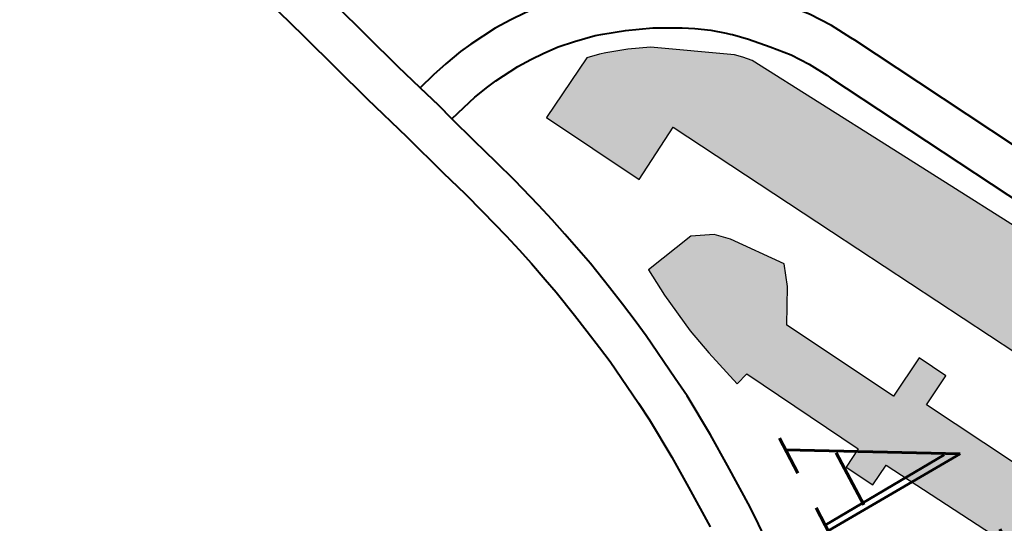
# Model space of a CAD drawing. Header units: metres. Extents: x 148691 to 149199, y 486355 to 486958.
# Tile 49 of 93: x 149112.68 to 149120.43, y 486518.85 to 486522.82. Entities that reach past the tile are written whole.
import ezdxf

# ---------------------------------------------------------------- set-up
doc = ezdxf.new("R2010")
doc.units = ezdxf.units.M
doc.header["$MEASUREMENT"] = 0
for name, color, linetype, lineweight in [('WVB-alg-onderhoek', 7, 'Continuous', 30), ('WVB-pen-brm-dik 018', 6, 'Continuous', 13), ('WVB-pen-dik 035', 1, 'Continuous', 40), ('WVB-raster-20%', 254, 'Continuous', 30), ('WVB-raster-60%', 253, 'Continuous', 30), ('WVB-tekst-dik 035', 1, 'Continuous', 40)]:
    doc.layers.add(name, color=color, linetype=linetype, lineweight=lineweight)
doc.styles.add('1 200   cursief   0.18', font='ITALICS.shx', dxfattribs={"height": 0.36})

# ---------------------------------------------------------------- blocks, each defined once
blk = doc.blocks.new('INZET')
at = {"layer": 'WVB-raster-20%', "extrusion": (0, 0, -1)}
blk.add_hatch(color=256, dxfattribs=at).paths.add_polyline_path([(0.11701, -0.10861), (0.115467, -0.10778), (0.115944, -0.106921), (0.113329, -0.105481), (0.11029, -0.103808), (0.109014, -0.103105), (0.109802, -0.101598), (0.111081, -0.102334), (0.114111, -0.104077), (0.116293, -0.105332), (0.116407, -0.105437), (0.1165, -0.105537), (0.117223, -0.106648), (0.117362, -0.106979), (0.117472, -0.107311), (0.117504, -0.107408), (0.117545, -0.107614)])
at = {"layer": 'WVB-raster-20%'}
blk.add_hatch(color=256, dxfattribs=at).paths.add_polyline_path([(-0.114143, -0.108313), (-0.114302, -0.107476), (-0.114152, -0.107139), (-0.113965, -0.106943), (-0.113232, -0.106379), (-0.112891, -0.106497), (-0.112357, -0.106792), (-0.110586, -0.105826), (-0.11093, -0.10519), (-0.110485, -0.104949), (-0.110224, -0.105433), (-0.107849, -0.104134), (-0.107319, -0.105126), (-0.109682, -0.106438), (-0.109503, -0.106768), (-0.109947, -0.107009), (-0.110111, -0.106706), (-0.111974, -0.107708), (-0.111903, -0.107913), (-0.112545, -0.108081), (-0.112986, -0.108177), (-0.113674, -0.108272)])
at = {"layer": 'WVB-pen-brm-dik 018'}
for p, q in [((-0.110929, -0.101869), (-0.112823, -0.102909)), ((-0.114763, -0.103175), (-0.11316, -0.102296)), ((-0.111081, -0.102334), (-0.114111, -0.104077)), ((-0.112823, -0.102909), (-0.114427, -0.103789)), ((-0.11582, -0.103754), (-0.114763, -0.103175)), ((-0.1162, -0.103971), (-0.115886, -0.103791)), ((-0.115886, -0.103791), (-0.11582, -0.103754)), ((-0.114427, -0.103789), (-0.115478, -0.104365)), ((-0.113329, -0.105481), (-0.11029, -0.103808)), ((-0.116517, -0.104195), (-0.1162, -0.103971)), ((-0.114111, -0.104077), (-0.116293, -0.105332)), ((-0.107849, -0.104134), (-0.110224, -0.105433)), ((-0.115539, -0.104399), (-0.115824, -0.104562)), ((-0.115478, -0.104365), (-0.115539, -0.104399)), ((-0.115824, -0.104562), (-0.116085, -0.104746)), ((-0.116085, -0.104746), (-0.116353, -0.104979)), ((-0.116353, -0.104979), (-0.116619, -0.105224)), ((-0.110485, -0.104949), (-0.11093, -0.10519)), ((-0.110224, -0.105433), (-0.110485, -0.104949)), ((-0.11093, -0.10519), (-0.110586, -0.105826)), ((-0.109682, -0.106438), (-0.107319, -0.105126)), ((-0.116619, -0.105224), (-0.116798, -0.105415)), ((-0.116293, -0.105332), (-0.116407, -0.105437)), ((-0.116863, -0.105491), (-0.11702, -0.105685)), ((-0.116822, -0.105441), (-0.116863, -0.105491)), ((-0.116798, -0.105415), (-0.116822, -0.105441)), ((-0.116407, -0.105437), (-0.1165, -0.105537)), ((-0.115944, -0.106921), (-0.113329, -0.105481)), ((-0.1165, -0.105537), (-0.117223, -0.106648)), ((-0.11702, -0.105685), (-0.117161, -0.105891)), ((-0.110586, -0.105826), (-0.112357, -0.106792)), ((-0.117161, -0.105891), (-0.117263, -0.106063)), ((-0.117263, -0.106063), (-0.117476, -0.106476)), ((-0.113232, -0.106379), (-0.113965, -0.106943)), ((-0.112891, -0.106497), (-0.113232, -0.106379)), ((-0.109503, -0.106768), (-0.109682, -0.106438)), ((-0.117476, -0.106476), (-0.117643, -0.106874)), ((-0.112357, -0.106792), (-0.112891, -0.106497)), ((-0.117223, -0.106648), (-0.117362, -0.106979)), ((-0.111974, -0.107708), (-0.110111, -0.106706)), ((-0.110111, -0.106706), (-0.109947, -0.107009)), ((-0.117643, -0.106874), (-0.117757, -0.107217)), ((-0.109947, -0.107009), (-0.109503, -0.106768)), ((-0.117362, -0.106979), (-0.117472, -0.107311)), ((-0.115467, -0.10778), (-0.115944, -0.106921)), ((-0.113965, -0.106943), (-0.114152, -0.107139)), ((-0.117757, -0.107217), (-0.117795, -0.107331)), ((-0.114152, -0.107139), (-0.114302, -0.107476)), ((-0.117795, -0.107331), (-0.117861, -0.107663)), ((-0.117472, -0.107311), (-0.117504, -0.107408)), ((-0.117504, -0.107408), (-0.117545, -0.107614)), ((-0.114302, -0.107476), (-0.114143, -0.108313)), ((-0.117861, -0.107663), (-0.117907, -0.107933)), ((-0.117545, -0.107614), (-0.11701, -0.10861)), ((-0.11701, -0.10861), (-0.115467, -0.10778)), ((-0.111903, -0.107913), (-0.111974, -0.107708)), ((-0.117907, -0.107933), (-0.117924, -0.108178)), ((-0.112545, -0.108081), (-0.111903, -0.107913)), ((-0.11863, -0.108393), (-0.118623, -0.108143)), ((-0.112986, -0.108177), (-0.112545, -0.108081)), ((-0.117924, -0.108178), (-0.11793, -0.108403)), ((-0.114143, -0.108313), (-0.113674, -0.108272)), ((-0.113674, -0.108272), (-0.112986, -0.108177)), ((-0.11863, -0.108669), (-0.11863, -0.108393)), ((-0.11793, -0.108403), (-0.11793, -0.108636)), ((-0.118587, -0.109125), (-0.11863, -0.108669)), ((-0.11793, -0.108636), (-0.117892, -0.109046)), ((-0.113242, -0.108825), (-0.112436, -0.108735)), ((-0.112436, -0.108735), (-0.112106, -0.108699)), ((-0.112106, -0.108699), (-0.111391, -0.10866)), ((-0.111391, -0.10866), (-0.110838, -0.108648)), ((-0.110838, -0.108648), (-0.110095, -0.108637)), ((-0.110095, -0.108637), (-0.109796, -0.108645)), ((-0.114185, -0.108984), (-0.113857, -0.108925)), ((-0.113857, -0.108925), (-0.113532, -0.10887)), ((-0.113532, -0.10887), (-0.113242, -0.108825)), ((-0.117892, -0.109046), (-0.11787, -0.109205)), ((-0.114926, -0.109138), (-0.114656, -0.109074)), ((-0.114656, -0.109074), (-0.114185, -0.108984)), ((-0.118561, -0.109323), (-0.118587, -0.109125)), ((-0.11787, -0.109205), (-0.117817, -0.109459)), ((-0.115547, -0.109283), (-0.115251, -0.109212)), ((-0.115251, -0.109212), (-0.114926, -0.109138)), ((-0.118499, -0.109617), (-0.118561, -0.109323)), ((-0.116373, -0.109519), (-0.115851, -0.109367)), ((-0.115851, -0.109367), (-0.115547, -0.109283)), ((-0.111365, -0.10936), (-0.112049, -0.109397)), ((-0.110825, -0.109348), (-0.111365, -0.10936)), ((-0.110114, -0.109337), (-0.110825, -0.109348)), ((-0.117817, -0.109459), (-0.117758, -0.109691)), ((-0.11676, -0.109637), (-0.116373, -0.109519)), ((-0.11315, -0.109519), (-0.113421, -0.109561)), ((-0.112359, -0.109431), (-0.11315, -0.109519)), ((-0.112049, -0.109397), (-0.112359, -0.109431)), ((-0.118435, -0.109873), (-0.118499, -0.109617)), ((-0.117758, -0.109691), (-0.117688, -0.109936)), ((-0.117217, -0.109789), (-0.11676, -0.109637)), ((-0.114057, -0.109672), (-0.11451, -0.109759)), ((-0.113736, -0.109614), (-0.114057, -0.109672)), ((-0.113421, -0.109561), (-0.113736, -0.109614)), ((-0.117688, -0.109936), (-0.117217, -0.109789)), ((-0.114768, -0.10982), (-0.115091, -0.109893)), ((-0.11451, -0.109759), (-0.114768, -0.10982)), ((-0.118354, -0.110153), (-0.118435, -0.109873)), ((-0.115372, -0.109961), (-0.11566, -0.110041)), ((-0.115091, -0.109893), (-0.115372, -0.109961)), ((-0.118805, -0.110303), (-0.118354, -0.110153)), ((-0.11566, -0.110041), (-0.116173, -0.11019)), ((-0.120127, -0.110722), (-0.118805, -0.110303)), ((-0.116547, -0.110304), (-0.117002, -0.110455)), ((-0.116173, -0.11019), (-0.116547, -0.110304)), ((-0.117002, -0.110455), (-0.117768, -0.110695)), ((-0.117768, -0.110695), (-0.118588, -0.110969)), ((-0.118588, -0.110969), (-0.119913, -0.111388)), ((-0.119913, -0.111388), (-0.120218, -0.111488)), ((-0.120218, -0.111488), (-0.120633, -0.111624))]:
    blk.add_line(p, q, dxfattribs=at)
at = {"layer": 'WVB-pen-dik 035', "flags": 128}
for points in [[(-0.11028, -0.100725), (-0.111263, -0.101254), (-0.11316, -0.102296), (-0.114763, -0.103175), (-0.11582, -0.103754), (-0.115886, -0.103791)], [(-0.115539, -0.104399), (-0.115478, -0.104365), (-0.114427, -0.103789), (-0.112823, -0.102909), (-0.110929, -0.101869), (-0.109948, -0.101342)], [(-0.115886, -0.103791), (-0.1162, -0.103971), (-0.116517, -0.104195), (-0.11682, -0.104457), (-0.117037, -0.104657)], [(-0.116798, -0.105415), (-0.116619, -0.105224), (-0.116353, -0.104979), (-0.116085, -0.104746), (-0.115824, -0.104562), (-0.115539, -0.104399)], [(-0.117907, -0.107933), (-0.117861, -0.107663), (-0.117795, -0.107331), (-0.117757, -0.107217), (-0.117643, -0.106874), (-0.117476, -0.106476), (-0.117263, -0.106063), (-0.117161, -0.105891), (-0.11702, -0.105685), (-0.116863, -0.105491)], [(-0.116863, -0.105491), (-0.116822, -0.105441), (-0.116798, -0.105415)], [(-0.118597, -0.107815), (-0.118623, -0.108143), (-0.11863, -0.108393), (-0.11863, -0.108669), (-0.118587, -0.109125), (-0.118561, -0.109323), (-0.118499, -0.109617), (-0.118435, -0.109873), (-0.118354, -0.110153)], [(-0.117688, -0.109936), (-0.117758, -0.109691), (-0.117817, -0.109459), (-0.11787, -0.109205), (-0.117892, -0.109046), (-0.11793, -0.108636), (-0.11793, -0.108403), (-0.117924, -0.108178), (-0.117907, -0.107933)], [(-0.110095, -0.108637), (-0.110838, -0.108648), (-0.111391, -0.10866), (-0.112106, -0.108699), (-0.112436, -0.108735), (-0.113242, -0.108825), (-0.113532, -0.10887), (-0.113857, -0.108925), (-0.114185, -0.108984), (-0.114656, -0.109074), (-0.114926, -0.109138), (-0.115251, -0.109212), (-0.115547, -0.109283), (-0.115851, -0.109367), (-0.116373, -0.109519), (-0.11676, -0.109637), (-0.117217, -0.109789), (-0.117688, -0.109936)], [(-0.107554, -0.108838), (-0.107701, -0.108816), (-0.107916, -0.108791), (-0.108201, -0.108759), (-0.10841, -0.108737), (-0.108588, -0.108719), (-0.108945, -0.108692), (-0.109224, -0.108677), (-0.109475, -0.10866), (-0.109796, -0.108645), (-0.110095, -0.108637)], [(-0.117768, -0.110695), (-0.117002, -0.110455), (-0.116547, -0.110304), (-0.116173, -0.11019), (-0.11566, -0.110041), (-0.115372, -0.109961), (-0.115091, -0.109893), (-0.114768, -0.10982), (-0.11451, -0.109759), (-0.114057, -0.109672), (-0.113736, -0.109614), (-0.113421, -0.109561), (-0.11315, -0.109519), (-0.112359, -0.109431), (-0.112049, -0.109397), (-0.111365, -0.10936), (-0.110825, -0.109348), (-0.110114, -0.109337)], [(-0.117977, -0.110026), (-0.117688, -0.109936)], [(-0.117688, -0.109936), (-0.117977, -0.110026)], [(-0.118354, -0.110153), (-0.118805, -0.110303), (-0.120127, -0.110722), (-0.120435, -0.110822), (-0.120852, -0.110959), (-0.121287, -0.111103), (-0.122168, -0.111387), (-0.123451, -0.111801)], [(-0.118354, -0.110153), (-0.117977, -0.110026)], [(-0.117977, -0.110026), (-0.118354, -0.110153)], [(-0.128794, -0.114271), (-0.12842, -0.114146), (-0.127939, -0.113994), (-0.12757, -0.113868), (-0.126807, -0.113621), (-0.126034, -0.113361), (-0.125153, -0.113085), (-0.123722, -0.112624), (-0.121953, -0.112053), (-0.12107, -0.111768), (-0.120633, -0.111624), (-0.120218, -0.111488), (-0.119913, -0.111388), (-0.118588, -0.110969), (-0.117768, -0.110695)]]:
    blk.add_lwpolyline(points, dxfattribs=at)
at = {"layer": 'WVB-raster-20%', "flags": 128}
for points in [[(-0.115944, -0.106921), (-0.113329, -0.105481), (-0.11029, -0.103808), (-0.109014, -0.103105), (-0.109802, -0.101598), (-0.111081, -0.102334), (-0.114111, -0.104077), (-0.116293, -0.105332), (-0.116407, -0.105437), (-0.1165, -0.105537), (-0.117223, -0.106648), (-0.117362, -0.106979), (-0.117472, -0.107311), (-0.117504, -0.107408), (-0.117545, -0.107614), (-0.11701, -0.10861), (-0.115467, -0.10778)], [(-0.109682, -0.106438), (-0.107319, -0.105126), (-0.107849, -0.104134), (-0.110224, -0.105433), (-0.110485, -0.104949), (-0.11093, -0.10519), (-0.110586, -0.105826), (-0.112357, -0.106792), (-0.112891, -0.106497), (-0.113232, -0.106379), (-0.113965, -0.106943), (-0.114152, -0.107139), (-0.114302, -0.107476), (-0.114143, -0.108313), (-0.113674, -0.108272), (-0.112986, -0.108177), (-0.112545, -0.108081), (-0.111903, -0.107913), (-0.111974, -0.107708), (-0.110111, -0.106706), (-0.109947, -0.107009), (-0.109503, -0.106768)]]:
    blk.add_lwpolyline(points, close=True, dxfattribs=at)
at = {"layer": 'WVB-tekst-dik 035', "style": '1 200   cursief   0.18'}
blk.add_text('ALMERE-HAVEN', height=0.0024, dxfattribs=at).set_placement((-0.110631, -0.107726))

msp = doc.modelspace()

# ---------------------------------------------------------------- linework, layer by layer
at = {"layer": 'WVB-alg-onderhoek', "lineweight": 40, "ltscale": 500}
msp.add_3dface([(148700.4878, 486813.0287), (148938.2606, 486361.8479), (149192.1604, 486495.6534), (148954.3876, 486946.8342)], dxfattribs=at)

# ---------------------------------------------------------------- block references
at = {"layer": 'WVB-raster-60%', "xscale": 500, "yscale": 500, "zscale": 500, "rotation": 297.8247840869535}
msp.add_blockref('INZET', (149192.1604, 486495.6534), dxfattribs=at)

doc.saveas('drawing.dxf')
